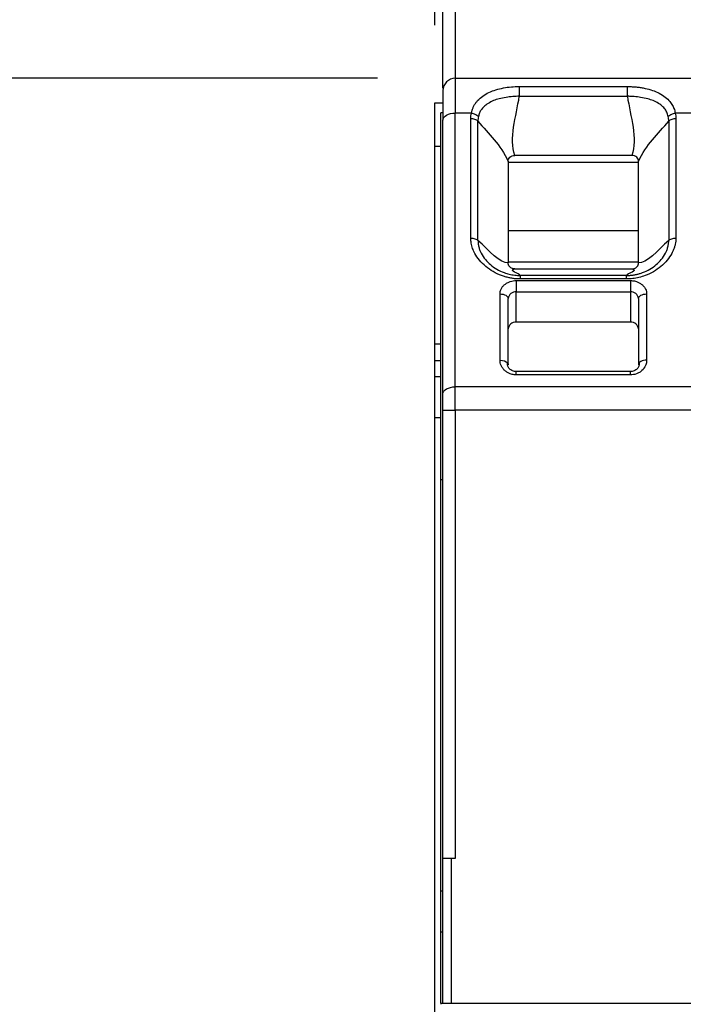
# Model space of a CAD drawing. Header units: millimetres. Extents: x 3 to 274, y 6 to 213.
# Tile 9 of 30: x 52 to 62, y 111 to 127. Entities that reach past the tile are written whole.
import ezdxf

# ---------------------------------------------------------------- set-up
doc = ezdxf.new("R2010")
doc.units = ezdxf.units.MM
doc.layers.add('DIMENSIONS', color=140, linetype='Continuous', lineweight=25)
doc.styles.add('SLDTEXTSTYLE0', font='TXT', dxfattribs={"width": 0.7})
doc.dimstyles.new('SLDDIMSTYLE0', dxfattribs={"dimtxt": 2.158008, "dimasz": 3.302, "dimexe": 0, "dimexo": 0.0625, "dimgap": 0.539502, "dimtad": 0, "dimtih": 1, "dimtoh": 1, "dimlfac": 1.5, "dimrnd": 1e-09, "dimzin": 4, "dimdsep": 46, "dimtxsty": 'SLDTEXTSTYLE0', "dimsah": 1, "dimcen": 0.09, "dimadec": 0, "dimazin": 1, "dimtfac": 1, "dimtmove": 0, "dimatfit": 0, "dimfxl": 1, "dimfrac": 2, "dimtolj": 1, "dimtzin": 12, "dimarcsym": 0})
doc.dimstyles.new('SLDDIMSTYLE1', dxfattribs={"dimtxt": 2.158008, "dimasz": 3.302, "dimexe": 0, "dimexo": 0.0625, "dimgap": 0.539502, "dimtad": 0, "dimtih": 1, "dimtoh": 1, "dimlfac": 1.5, "dimrnd": 1e-09, "dimzin": 12, "dimdsep": 46, "dimtxsty": 'SLDTEXTSTYLE0', "dimsah": 1, "dimcen": 0.09, "dimadec": 0, "dimazin": 3, "dimtfac": 1, "dimtofl": 0, "dimtmove": 0, "dimatfit": 3, "dimfxl": 1, "dimfrac": 2, "dimtolj": 1, "dimtzin": 12, "dimarcsym": 0})

# ---------------------------------------------------------------- blocks, each defined once
blk = doc.blocks.new('_D')
at = {"layer": 'DIMENSIONS', "transparency": 16777216}
for p, q in [((58.344, 126.865), (58.344, 142.99)), ((73.677, 126.865), (73.677, 142.99)), ((58.344, 139.815), (51.994, 139.815)), ((62.817, 139.815), (62.093, 139.815)), ((62.093, 139.815), (62.093, 136.385)), ((69.23, 139.815), (69.955, 139.815)), ((69.955, 139.815), (69.955, 136.385)), ((73.677, 139.815), (80.027, 139.815)), ((62.093, 136.385), (62.817, 136.385)), ((69.955, 136.385), (69.23, 136.385))]:
    blk.add_line(p, q, dxfattribs=at)
for points in [[(58.344, 139.815), (55.042, 140.323), (55.042, 139.307)], [(73.677, 139.815), (76.979, 139.307), (76.979, 140.323)]]:
    blk.add_solid(points, dxfattribs=at)
at = {"layer": 'DIMENSIONS', "transparency": 16777216, "char_height": 2.1167, "attachment_point": 1, "style": 'SLDTEXTSTYLE0'}
for s, insert in [('23.0', (62.817, 143.027)), ('0.91', (62.817, 139.114))]:
    blk.add_mtext(s, dxfattribs=dict(at, insert=insert))
blk = doc.blocks.new('_D_1')
at = {"layer": 'DIMENSIONS', "transparency": 16777216}
for p, q in [((57.407, 125.996), (46.718, 125.996)), ((49.893, 125.996), (49.893, 103.089)), ((46.686, 99.176), (45.962, 99.176)), ((45.962, 99.176), (45.962, 95.746)), ((53.099, 99.176), (53.824, 99.176)), ((53.824, 99.176), (53.824, 95.746)), ((45.962, 95.746), (46.686, 95.746)), ((53.824, 95.746), (53.099, 95.746)), ((49.893, 65.295), (49.893, 95.263)), ((57.407, 65.295), (46.718, 65.295))]:
    blk.add_line(p, q, dxfattribs=at)
for points in [[(49.893, 125.996), (49.385, 122.694), (50.401, 122.694)], [(49.893, 65.295), (50.401, 68.597), (49.385, 68.597)]]:
    blk.add_solid(points, dxfattribs=at)
at = {"layer": 'DIMENSIONS', "transparency": 16777216, "char_height": 2.1167, "attachment_point": 1, "style": 'SLDTEXTSTYLE0'}
for s, insert in [('91.1', (46.686, 102.388)), ('3.58', (46.686, 98.475))]:
    blk.add_mtext(s, dxfattribs=dict(at, insert=insert))
blk = doc.blocks.new('_D_2')
at = {"layer": 'DIMENSIONS', "transparency": 16777216}
for p, q in [((57.407, 132.729), (36.494, 132.729)), ((39.669, 132.729), (39.669, 103.089)), ((36.462, 99.176), (35.738, 99.176)), ((35.738, 99.176), (35.738, 95.746)), ((42.875, 99.176), (43.6, 99.176)), ((43.6, 99.176), (43.6, 95.746)), ((35.738, 95.746), (36.462, 95.746)), ((43.6, 95.746), (42.875, 95.746)), ((39.669, 58.562), (39.669, 95.263)), ((57.407, 58.562), (36.494, 58.562))]:
    blk.add_line(p, q, dxfattribs=at)
for points in [[(39.669, 132.729), (39.161, 129.427), (40.177, 129.427)], [(39.669, 58.562), (40.177, 61.864), (39.161, 61.864)]]:
    blk.add_solid(points, dxfattribs=at)
at = {"layer": 'DIMENSIONS', "transparency": 16777216, "char_height": 2.1167, "attachment_point": 1, "style": 'SLDTEXTSTYLE0'}
for s, insert in [('111.3', (35.565, 102.388)), ('4.38', (36.462, 98.475))]:
    blk.add_mtext(s, dxfattribs=dict(at, insert=insert))

msp = doc.modelspace()

# ---------------------------------------------------------------- linework, layer by layer
for p, q in [((58.4771, 125.8331), (58.4771, 127.2989)), ((58.6771, 127.2989), (58.6771, 125.9958)), ((58.6771, 125.9958), (73.3438, 125.9958)), ((58.6771, 125.9958), (58.6771, 125.4272)), ((59.7265, 125.8613), (61.4945, 125.8613)), ((59.7265, 125.7024), (61.4945, 125.7024)), ((58.3438, 125.5955), (58.4771, 125.5955)), ((58.3438, 124.8788), (58.3438, 125.5955)), ((58.4771, 125.4291), (58.4438, 125.4291)), ((58.4438, 119.4291), (58.4438, 125.4291)), ((58.6771, 120.948), (58.6771, 125.4272)), ((58.9421, 125.4272), (58.6771, 125.4272)), ((58.932, 123.3813), (58.932, 125.3331)), ((62.5401, 125.4272), (62.2788, 125.4272)), ((62.289, 125.3331), (62.289, 123.3813)), ((58.4771, 120.8333), (58.4771, 125.3125)), ((59.0497, 123.3408), (59.0497, 125.2925)), ((62.1712, 125.2925), (62.1712, 123.3408)), ((58.4438, 124.8788), (58.3438, 124.8788)), ((58.3438, 121.6455), (58.3438, 124.8788)), ((61.5683, 124.7341), (59.6527, 124.7341)), ((59.5438, 124.6354), (59.5438, 124.6249)), ((59.5438, 124.6249), (59.5438, 122.9866)), ((59.5438, 124.6249), (61.6771, 124.6249)), ((61.6771, 124.6249), (61.6771, 124.6354)), ((61.6771, 122.9866), (61.6771, 124.6249)), ((59.5438, 123.5069), (61.6771, 123.5069)), ((59.5438, 122.9866), (59.5438, 122.977)), ((61.6771, 122.9866), (59.5438, 122.9866)), ((61.6771, 122.977), (61.6771, 122.9866)), ((59.6507, 122.8774), (61.5703, 122.8774)), ((61.4799, 122.769), (59.741, 122.769)), ((59.6771, 122.6864), (61.5438, 122.6864)), ((59.6771, 122.6864), (59.6771, 122.5007)), ((61.4799, 122.7127), (59.741, 122.7127)), ((61.5438, 122.6864), (61.5438, 122.5007)), ((59.4105, 121.385), (59.4105, 122.468)), ((59.6751, 122.0036), (59.6751, 122.5007)), ((59.6771, 122.5007), (61.5438, 122.5007)), ((61.5458, 122.5007), (61.5458, 122.0036)), ((61.8105, 122.468), (61.8105, 121.385)), ((59.5438, 121.3086), (59.5438, 122.3915)), ((61.6771, 122.3915), (61.6771, 121.3086)), ((61.5458, 122.0036), (59.6751, 122.0036)), ((58.4438, 121.6455), (58.3438, 121.6455)), ((58.3438, 121.3788), (58.3438, 121.6455)), ((58.3438, 121.3788), (58.4438, 121.3788)), ((58.3438, 121.1121), (58.3438, 121.3788)), ((61.5438, 121.1999), (59.6771, 121.1999)), ((61.5438, 121.143), (59.6771, 121.143)), ((58.4438, 121.1121), (58.3438, 121.1121)), ((58.3438, 120.4455), (58.3438, 121.1121)), ((58.6771, 120.5656), (58.6771, 120.948)), ((73.3438, 120.948), (58.6771, 120.948)), ((58.4771, 120.5656), (58.6771, 120.5656)), ((58.4771, 113.2291), (58.4771, 120.5656)), ((58.6771, 120.5656), (58.6771, 113.2291)), ((73.3438, 120.5656), (58.6771, 120.5656)), ((58.3438, 109.2788), (58.3438, 120.4455)), ((58.3438, 120.4455), (58.4438, 120.4455)), ((58.4771, 119.4291), (58.4438, 119.4291)), ((58.4438, 112.6958), (58.4438, 119.4291)), ((58.4771, 110.8625), (58.4771, 113.2291)), ((58.6105, 113.2291), (58.4771, 113.2291)), ((58.6105, 113.2291), (58.6105, 110.8625)), ((58.6771, 113.2291), (58.6105, 113.2291)), ((58.4771, 112.6958), (58.4438, 112.6958)), ((58.4438, 112.0317), (58.4438, 112.6958)), ((58.4438, 110.8625), (58.4438, 112.0317)), ((58.4438, 112.0317), (58.4771, 112.0317)), ((58.4438, 110.8625), (58.4771, 110.8625)), ((58.4438, 110.8625), (58.4438, 110.8455)), ((58.4771, 110.8625), (58.6105, 110.8625)), ((58.6105, 110.8625), (63.0438, 110.8625))]:
    msp.add_line(p, q)
at = {"flags": 128}
for points in [[(58.4771, 125.3125), (58.481, 125.3349), (58.4924, 125.3564), (58.5108, 125.3762), (58.5357, 125.3936), (58.566, 125.4079), (58.6006, 125.4185), (58.6381, 125.425), (58.6771, 125.4272)], [(59.4105, 122.468), (59.4365, 122.4665), (59.4615, 122.4622), (59.4845, 122.4551), (59.5048, 122.4456), (59.5213, 122.434), (59.5337, 122.4208), (59.5412, 122.4064), (59.5438, 122.3915)], [(61.6771, 122.3915), (61.6797, 122.4064), (61.6873, 122.4208), (61.6996, 122.434), (61.7162, 122.4456), (61.7364, 122.4551), (61.7594, 122.4622), (61.7845, 122.4665), (61.8105, 122.468)], [(58.4771, 120.8333), (58.481, 120.8556), (58.4924, 120.8772), (58.5108, 120.897), (58.5357, 120.9144), (58.566, 120.9286), (58.6006, 120.9392), (58.6381, 120.9458), (58.6771, 120.948)]]:
    msp.add_lwpolyline(points, dxfattribs=at)
for centre, radius, start, end in [((58.6771, 125.7958), 0.2, 90, 180), ((59.6661, 122.378), 0.1231, 85.31849, 173.32689), ((61.5549, 122.378), 0.1231, 6.67312, 94.68151), ((59.6643, 121.8828), 0.1213, 84.88893, 173.75645), ((61.5566, 121.8828), 0.1213, 6.24355, 95.11107)]:
    msp.add_arc(centre, radius, start, end)
for points, knots in [([(58.9421, 125.4272), (58.9455, 125.4423), (58.9522, 125.4724), (58.9682, 125.5151), (58.9885, 125.5559), (59.0137, 125.5947), (59.0565, 125.6476), (59.125, 125.7084), (59.2266, 125.7668), (59.3406, 125.8104), (59.4641, 125.8397), (59.5935, 125.8579), (59.6827, 125.8602), (59.7265, 125.8613)], [0, 0, 0, 0, 0.0505042, 0.1013277, 0.1528159, 0.2053007, 0.259096, 0.38574, 0.5142862, 0.6389399, 0.7609645, 0.8824935, 1, 1, 1, 1]), ([(59.7265, 125.8613), (59.7265, 125.8475), (59.7265, 125.8234), (59.7265, 125.7658), (59.7265, 125.7325), (59.7265, 125.7024)], [0, 0, 0, 0, 0.5, 0.5, 1, 1, 1, 1]), ([(61.4945, 125.8613), (61.5162, 125.861), (61.5598, 125.8604), (61.6253, 125.8559), (61.6908, 125.8486), (61.7767, 125.8347), (61.88, 125.8099), (61.9939, 125.7669), (62.0955, 125.7094), (62.1717, 125.6421), (62.2247, 125.5716), (62.2602, 125.503), (62.2727, 125.4523), (62.2788, 125.4272)], [0, 0, 0, 0, 0.05826081, 0.11723491, 0.17747716, 0.23950836, 0.36116564, 0.48553354, 0.6130645, 0.73841156, 0.82837222, 0.91505421, 1, 1, 1, 1]), ([(61.4945, 125.7024), (61.4945, 125.7325), (61.4945, 125.7658), (61.4945, 125.8234), (61.4945, 125.8475), (61.4945, 125.8613)], [0, 0, 0, 0, 0.5, 0.5, 1, 1, 1, 1]), ([(59.7265, 125.7024), (59.7099, 125.7018), (59.6735, 125.7004), (59.6002, 125.6953), (59.5046, 125.6844), (59.3997, 125.663), (59.3003, 125.6308), (59.2142, 125.5874), (59.1478, 125.5361), (59.1029, 125.4824), (59.0728, 125.4304), (59.0624, 125.3908), (59.0572, 125.3713)], [0, 0, 0, 0, 0.0546361, 0.119848, 0.2431069, 0.3788501, 0.4966128, 0.6295266, 0.7526798, 0.8365838, 0.9195704, 1, 1, 1, 1]), ([(62.1637, 125.3713), (62.1609, 125.3833), (62.1552, 125.4075), (62.1411, 125.4413), (62.1234, 125.4734), (62.102, 125.5032), (62.0661, 125.5432), (62.0065, 125.5888), (61.9216, 125.6303), (61.8223, 125.6615), (61.7193, 125.683), (61.6206, 125.6956), (61.5472, 125.7008), (61.5089, 125.702), (61.4945, 125.7024)], [0, 0, 0, 0, 0.04891106, 0.09875684, 0.14915501, 0.19970018, 0.25000271, 0.37075095, 0.50394979, 0.61679571, 0.75694285, 0.8740343, 0.95260612, 1, 1, 1, 1]), ([(58.932, 125.3331), (58.9324, 125.3487), (58.9333, 125.3802), (58.9392, 125.4114), (58.9421, 125.4272)], [0, 0, 0, 0, 0.4937138, 1, 1, 1, 1]), ([(58.9421, 125.4272), (58.9622, 125.4244), (59.0089, 125.4114), (59.0443, 125.3867), (59.0572, 125.3713)], [0, 0, 0, 0, 0.4285714, 1, 1, 1, 1]), ([(62.1637, 125.3713), (62.1766, 125.3867), (62.212, 125.4114), (62.2588, 125.4244), (62.2788, 125.4272)], [0, 0, 0, 0, 0.5714286, 1, 1, 1, 1]), ([(62.2788, 125.4272), (62.2818, 125.4114), (62.2876, 125.3802), (62.2885, 125.3487), (62.289, 125.3331)], [0, 0, 0, 0, 0.50628619, 1, 1, 1, 1]), ([(59.5438, 124.6354), (59.5438, 124.6604), (59.5527, 124.6856), (59.5921, 124.7233), (59.6221, 124.7341), (59.6527, 124.7341)], [0, 0, 0, 0, 0.5, 0.5, 1, 1, 1, 1]), ([(61.6771, 124.6354), (61.6771, 124.6604), (61.6683, 124.6856), (61.6289, 124.7233), (61.5989, 124.7341), (61.5683, 124.7341)], [0, 0, 0, 0, 0.5, 0.5, 1, 1, 1, 1]), ([(59.741, 122.7127), (59.7205, 122.7131), (59.6794, 122.714), (59.6181, 122.721), (59.557, 122.7322), (59.4962, 122.7479), (59.4078, 122.7775), (59.2962, 122.8298), (59.1743, 122.9149), (59.0716, 123.0157), (59.0021, 123.1178), (58.9596, 123.2125), (58.9363, 123.2966), (58.9334, 123.3532), (58.932, 123.3813)], [0, 0, 0, 0, 0.0486271, 0.0974145, 0.1467424, 0.1969788, 0.2484721, 0.3730691, 0.5001046, 0.6266093, 0.751563, 0.8362856, 0.9185569, 1, 1, 1, 1]), ([(59.0497, 123.3408), (59.05, 123.3271), (59.0506, 123.2922), (59.0612, 123.2374), (59.0797, 123.182), (59.1123, 123.112), (59.166, 123.0321), (59.2527, 122.9439), (59.3566, 122.8705), (59.4628, 122.8202), (59.5621, 122.7897), (59.6501, 122.7725), (59.7107, 122.7702), (59.741, 122.769)], [0, 0, 0, 0, 0.0464595, 0.1193844, 0.1889518, 0.2432187, 0.3764826, 0.4978527, 0.6261851, 0.7525797, 0.8338891, 0.917072, 1, 1, 1, 1]), ([(62.289, 123.3813), (62.2884, 123.3645), (62.2874, 123.3308), (62.2791, 123.2804), (62.2657, 123.2302), (62.2469, 123.1802), (62.2116, 123.1075), (62.1491, 123.0154), (62.0468, 122.9144), (61.925, 122.8291), (61.8011, 122.7713), (61.6857, 122.7358), (61.5832, 122.7163), (61.5142, 122.7139), (61.4799, 122.7127)], [0, 0, 0, 0, 0.0487398, 0.097631, 0.1470349, 0.1973019, 0.2487648, 0.3736644, 0.5004497, 0.6269539, 0.7517605, 0.8365108, 0.9186949, 1, 1, 1, 1]), ([(61.4799, 122.769), (61.4983, 122.7695), (61.535, 122.7703), (61.5894, 122.7768), (61.6425, 122.7868), (61.6936, 122.8001), (61.7689, 122.8251), (61.8645, 122.8703), (61.968, 122.9436), (62.0544, 123.0316), (62.1083, 123.1117), (62.141, 123.182), (62.1598, 123.2378), (62.1704, 123.2925), (62.171, 123.3274), (62.1712, 123.3408)], [0, 0, 0, 0, 0.0502003, 0.1005633, 0.1505444, 0.1996475, 0.2474451, 0.3736366, 0.5018155, 0.6231236, 0.7569101, 0.8117252, 0.8807181, 0.9545778, 1, 1, 1, 1]), ([(59.6507, 122.8774), (59.6392, 122.8774), (59.6276, 122.8789), (59.6167, 122.8819), (59.6058, 122.8849), (59.5954, 122.8896), (59.5864, 122.8955), (59.5777, 122.9011), (59.5701, 122.9081), (59.5641, 122.9158), (59.5577, 122.9238), (59.5529, 122.9327), (59.5496, 122.9419), (59.5456, 122.9532), (59.5438, 122.9652), (59.5438, 122.977)], [0, 0, 0, 0, 0.0000516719, 0.0000516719, 0.0000516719, 0.00010354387, 0.00010354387, 0.00010354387, 0.00015352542, 0.00015352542, 0.00015352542, 0.00020601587, 0.00020601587, 0.00020601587, 0.00027077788, 0.00027077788, 0.00027077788, 0.00027077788]), ([(61.5703, 122.8774), (61.5817, 122.8774), (61.5934, 122.8789), (61.6043, 122.8819), (61.6152, 122.8849), (61.6256, 122.8896), (61.6346, 122.8954), (61.6432, 122.9011), (61.6508, 122.9081), (61.6569, 122.9158), (61.6632, 122.9238), (61.6681, 122.9327), (61.6713, 122.9419), (61.6754, 122.9532), (61.6771, 122.9652), (61.6771, 122.977)], [0, 0, 0, 0, 0.00005166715, 0.00005166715, 0.00005166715, 0.00010353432, 0.00010353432, 0.00010353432, 0.00015351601, 0.00015351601, 0.00015351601, 0.00020600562, 0.00020600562, 0.00020600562, 0.00027077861, 0.00027077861, 0.00027077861, 0.00027077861]), ([(59.4105, 122.468), (59.4109, 122.4771), (59.4117, 122.4953), (59.4182, 122.5223), (59.4305, 122.5538), (59.4525, 122.5886), (59.487, 122.6232), (59.5295, 122.6518), (59.5768, 122.6717), (59.6267, 122.6843), (59.6603, 122.6857), (59.6771, 122.6864)], [0, 0, 0, 0, 0.0795968, 0.1592228, 0.2401291, 0.3686016, 0.5000689, 0.6285428, 0.7600114, 0.8792821, 1, 1, 1, 1]), ([(61.5438, 122.6864), (61.5549, 122.6861), (61.5771, 122.6854), (61.6101, 122.6801), (61.6485, 122.67), (61.6911, 122.652), (61.7333, 122.6237), (61.7683, 122.5889), (61.7925, 122.5502), (61.8079, 122.5093), (61.8096, 122.4818), (61.8105, 122.468)], [0, 0, 0, 0, 0.0795968, 0.1592228, 0.2401291, 0.3686016, 0.5000689, 0.6285428, 0.7600114, 0.8792821, 1, 1, 1, 1]), ([(59.6771, 121.143), (59.666, 121.1434), (59.6438, 121.1441), (59.6107, 121.1501), (59.5721, 121.1613), (59.5294, 121.1815), (59.4872, 121.2128), (59.4524, 121.2514), (59.4283, 121.2943), (59.4131, 121.3395), (59.4113, 121.3698), (59.4105, 121.385)], [0, 0, 0, 0, 0.0755037, 0.1513025, 0.2288341, 0.3535315, 0.4837095, 0.6135601, 0.7489187, 0.8732882, 1, 1, 1, 1]), ([(59.6771, 121.1973), (59.6664, 121.198), (59.6447, 121.1993), (59.6143, 121.2089), (59.5872, 121.2233), (59.5571, 121.2487), (59.532, 121.2887), (59.5331, 121.3215), (59.5337, 121.3381)], [0, 0, 0, 0, 0.1144494, 0.2306037, 0.3501816, 0.4741422, 0.7332386, 1, 1, 1, 1]), ([(61.8105, 121.385), (61.8101, 121.375), (61.8093, 121.3548), (61.8027, 121.325), (61.7852, 121.275), (61.7486, 121.224), (61.6919, 121.1816), (61.6445, 121.1594), (61.5944, 121.1454), (61.5607, 121.1438), (61.5438, 121.143)], [0, 0, 0, 0, 0.0836964, 0.167181, 0.251537, 0.5158065, 0.643222, 0.771023, 0.8852764, 1, 1, 1, 1]), ([(61.6876, 121.338), (61.688, 121.3214), (61.6887, 121.2886), (61.6639, 121.2486), (61.6335, 121.2234), (61.6065, 121.209), (61.5762, 121.1993), (61.5545, 121.198), (61.5438, 121.1974)], [0, 0, 0, 0, 0.2671671, 0.5262362, 0.6500388, 0.7695939, 0.8856933, 1, 1, 1, 1]), ([(61.6875, 121.338), (61.6874, 121.338), (61.6777, 121.3296), (61.6774, 121.3191), (61.6771, 121.3086)], [0, 0, 0, 0, 0.0078546, 1, 1, 1, 1]), ([(61.8105, 121.385), (61.7931, 121.3839), (61.7583, 121.3815), (61.713, 121.3642), (61.696, 121.3467), (61.6875, 121.338)], [0, 0, 0, 0, 0.3342153, 0.6684306, 1, 1, 1, 1]), ([(61.5438, 121.1969), (61.5438, 121.1977), (61.5438, 121.2019), (61.5438, 121.1998), (61.5438, 121.1981)], [0, 0, 0, 0, 0.1797127, 1, 1, 1, 1]), ([(61.5438, 121.143), (61.5438, 121.1526), (61.5438, 121.1718), (61.5438, 121.1904), (61.5438, 121.1949), (61.5438, 121.1969)], [0, 0, 0, 0, 0.3595939, 0.7191878, 1, 1, 1, 1]), ([(58.4771, 120.5656), (58.4771, 120.5849), (58.4771, 120.6231), (58.4771, 120.6792), (58.4771, 120.7331), (58.4771, 120.7851), (58.4771, 120.8171), (58.4771, 120.8333)], [0, 0, 0, 0, 0.20307658, 0.40154548, 0.59845452, 0.79692342, 1, 1, 1, 1])]:
    msp.add_open_spline(points, degree=3, knots=knots)
for points in [[(58.4771, 125.7958), (58.4771, 125.7958), (58.4771, 125.6154), (58.4771, 125.3125)], [(59.6527, 124.7341), (59.5554, 125.0081), (59.6749, 125.3688), (59.7265, 125.7024)], [(61.4945, 125.7024), (61.546, 125.3688), (61.6655, 125.0081), (61.5683, 124.7341)], [(59.0497, 125.2925), (59.0271, 125.3169), (58.9801, 125.3331), (58.932, 125.3331)], [(59.0572, 125.3713), (59.0517, 125.3433), (59.0493, 125.317), (59.0497, 125.2925)], [(62.1712, 125.2925), (62.1716, 125.317), (62.1693, 125.3433), (62.1637, 125.3713)], [(62.289, 125.3331), (62.2409, 125.3331), (62.1938, 125.3169), (62.1712, 125.2925)], [(59.0497, 125.2925), (59.2225, 125.0853), (59.4192, 124.9126), (59.5438, 124.6354)], [(61.6771, 124.6354), (61.8018, 124.9126), (61.9984, 125.0853), (62.1712, 125.2925)], [(58.932, 123.3813), (58.9801, 123.3813), (59.0271, 123.3651), (59.0497, 123.3408)], [(59.5438, 122.977), (59.4208, 122.955), (59.2236, 123.1879), (59.0497, 123.3408)], [(62.1712, 123.3408), (61.9973, 123.1879), (61.8001, 122.955), (61.6771, 122.977)], [(62.1712, 123.3408), (62.1938, 123.3651), (62.2409, 123.3813), (62.289, 123.3813)], [(59.741, 122.769), (59.7286, 122.8045), (59.5331, 122.8465), (59.6507, 122.8774)], [(59.741, 122.769), (59.741, 122.7656), (59.741, 122.7444), (59.741, 122.7127)], [(61.5703, 122.8774), (61.6878, 122.8465), (61.4924, 122.8045), (61.4799, 122.769)], [(61.4799, 122.7127), (61.4799, 122.7444), (61.4799, 122.7656), (61.4799, 122.769)], [(59.4105, 121.385), (59.4628, 121.385), (59.5136, 121.3656), (59.5337, 121.3378)], [(59.5337, 121.3378), (59.5403, 121.3286), (59.5438, 121.3186), (59.5438, 121.3086)], [(59.6771, 121.143), (59.6771, 121.1635), (59.6771, 121.1962), (59.6771, 121.2022), (59.6771, 121.1981)]]:
    msp.add_open_spline(points, degree=3)

# ---------------------------------------------------------------- dimensions: what is measured, and where the dimension line sits
at = {"layer": 'DIMENSIONS'}
dim = msp.add_linear_dim(base=(73.6771, 139.815), p1=(58.3438, 125.5955), p2=(73.6771, 125.5955), dimstyle='SLDDIMSTYLE0', dxfattribs=at)
dim.commit()
dim.dimension.update_dxf_attribs({"geometry": '_D', "text_midpoint": (66.0235, 139.815), "dimtype": 160})
for base, p1, p2, picture, middle in [((39.6687, 132.7291), (58.6771, 58.5618), (58.6771, 132.7291), '_D_2', (39.6687, 99.1759)), ((49.8927, 65.2952), (58.6771, 125.9958), (58.6771, 65.2952), '_D_1', (49.8927, 99.1759))]:
    dim = msp.add_linear_dim(base=base, p1=p1, p2=p2, angle=90, dimstyle='SLDDIMSTYLE1', dxfattribs=at)
    dim.commit()
    dim.dimension.update_dxf_attribs({"geometry": picture, "text_midpoint": middle, "dimtype": 160})

doc.saveas('drawing.dxf')
